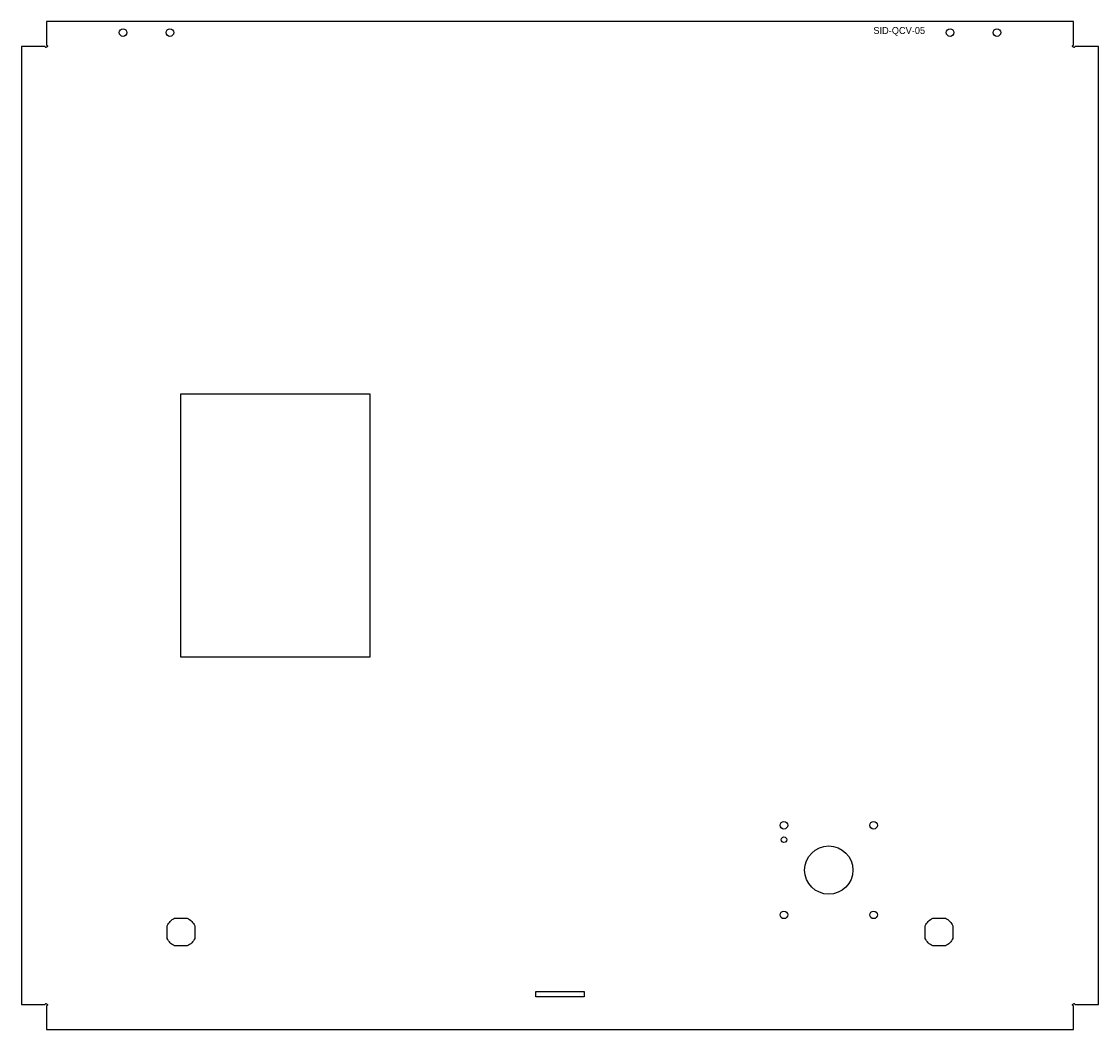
# Model space of a CAD drawing. Header units: millimetres. Extents: x -18 to 763, y -731 to 0.
import ezdxf

# ---------------------------------------------------------------- set-up
doc = ezdxf.new("R2010")
doc.units = ezdxf.units.MM

msp = doc.modelspace()

# ---------------------------------------------------------------- linework, layer by layer
for points in [[(746.23, -18.02, -0.734009), (744.86, -18.45, -0.734009), (745.29, -17.08), (745.29, 0), (0, 0), (0, -17.08, -0.734009), (0.43, -18.45, -0.734009), (-0.94, -18.02), (-18.02, -18.02), (-18.02, -713.31), (-0.94, -713.31, -0.734009), (0.43, -712.88, -0.734009), (0, -714.25), (0, -731.33), (745.29, -731.33), (745.29, -714.25, -0.734009), (744.86, -712.88, -0.734009), (746.23, -713.31), (763.31, -713.31), (763.31, -18.02)], [(107.65, -656.08), (107.65, -665.25, -0.179748), (102.23, -670.67), (93.06, -670.67, -0.179748), (87.65, -665.25), (87.65, -656.08, -0.179748), (93.06, -650.67), (102.23, -650.67, -0.179748)], [(657.65, -656.08), (657.65, -665.25, -0.179748), (652.23, -670.67), (643.06, -670.67, -0.179748), (637.65, -665.25), (637.65, -656.08, -0.179748), (643.06, -650.67), (652.23, -650.67, -0.179748)]]:
    msp.add_lwpolyline(points, format="xyb", close=True)
for points in [[(234.65, -270.17), (234.65, -461.17), (97.65, -461.17), (97.65, -270.17)], [(355.15, -707.67), (355.15, -703.67), (390.15, -703.67), (390.15, -707.67)]]:
    msp.add_lwpolyline(points, close=True)
for centre, radius in [((55.65, -8), 2.75), ((89.65, -8), 2.75), ((655.65, -8), 2.75), ((689.65, -8), 2.75), ((535.15, -583.17), 2.75), ((600.15, -583.17), 2.75), ((535.15, -593.67), 2), ((567.65, -615.67), 17.5), ((535.15, -648.17), 2.75), ((600.15, -648.17), 2.75)]:
    msp.add_circle(centre, radius)

# ---------------------------------------------------------------- texts
at = {"insert": (600, -4), "char_height": 5, "attachment_point": 1}
msp.add_mtext_dynamic_manual_height_columns('SID-QCV-05', width=35, gutter_width=1, heights=[0], dxfattribs=at)

doc.saveas('drawing.dxf')
